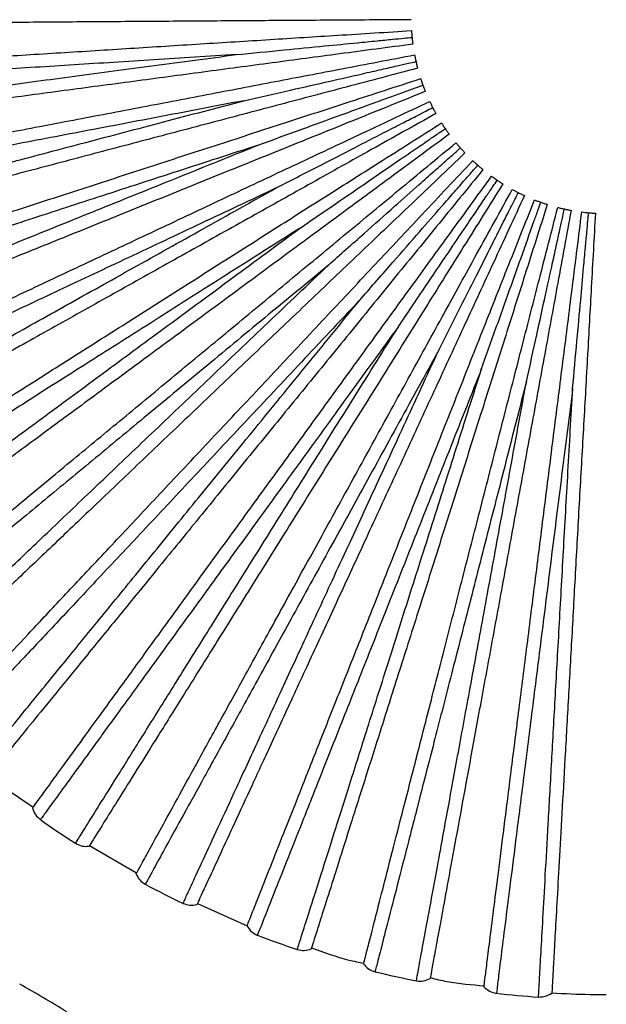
# Paper-space layout '_Frontal' of a CAD drawing. Header units: millimetres. Extents: x -208 to 209, y -225 to 657.
# Tile 9 of 15: x 48 to 108, y -39 to 62. Entities that reach past the tile are written whole.
import ezdxf

# ---------------------------------------------------------------- set-up
doc = ezdxf.new("R2010")
doc.units = ezdxf.units.MM

psp = doc.layouts.new('_Frontal')

# ---------------------------------------------------------------- linework, layer by layer
at = {"color": 7, "linetype": 'Continuous', "lineweight": 25}
for p, q in [((55.34, -22.83), (60.16, -25.64)), ((66.4, -28.75), (71.49, -31.05))]:
    psp.add_line(p, q, dxfattribs=at)
for centre, radius, start, end in [((108.29, 61.91), 100.5, 234.7637, 237.2359), ((108.29, 61.91), 100.5, 241.9633, 244.4361), ((108.29, 61.91), 100.5, 249.1631, 251.6363), ((108.29, 61.91), 100.5, 256.363, 258.8365), ((0.01, -124.67), 100, 58.0007, 61.1993), ((108.29, 61.91), 100.5, 263.5631, 266.0367)]:
    psp.add_arc(centre, radius, start, end, dxfattribs=at)
for points, knots in [([(3.1, 33.86), (3.2, 36.66), (3.41, 42.36), (4.3, 50.92), (5.57, 60.95), (7.12, 72.33), (8.81, 84.96), (10.52, 98.49), (12.18, 112.91), (13.66, 128.13), (14.65, 142.17), (15.08, 154.92), (14.9, 165.12), (13.97, 174.02), (12.43, 181.56), (9.97, 189.14), (6.59, 196.6), (2.42, 203.87), (-2.16, 210.74), (-6.98, 217.32), (-11.97, 223.7), (-19.4, 232.81), (-29.47, 244.48), (-40.03, 256.95), (-48.43, 267.65), (-54.83, 276.43), (-60.79, 285.49), (-66.12, 294.84), (-70.6, 304.42), (-73.62, 313.15), (-75.38, 320.86), (-76.19, 327.45), (-76.26, 333.98), (-75.53, 340.37), (-74, 346.54), (-71.73, 352.43), (-68.79, 357.99), (-65.25, 363.2), (-60.31, 369.15), (-53.65, 375.53), (-45.32, 382.22), (-36.6, 388.58), (-27.58, 394.81), (-18.33, 401.11), (-8.35, 407.98), (2.28, 415.6), (13.39, 424.14), (24.17, 433.27), (34.4, 443.05), (43.86, 453.49), (52.38, 464.61), (58.81, 474.81), (63.54, 483.75), (66.97, 491.27), (70.04, 499.22), (72.79, 507.89), (75.15, 517.5), (76.98, 528.08), (78.13, 539.57), (78.49, 551.93), (77.97, 565.1), (76.5, 579.01), (74.03, 593.59), (70.56, 608.8), (66.07, 624.57), (60.6, 640.89), (56.28, 651.8), (54.07, 657.38)], [0, 0, 0, 0, 0.012261, 0.02499, 0.038044, 0.055491, 0.07329, 0.091439, 0.112495, 0.133952, 0.155323, 0.171262, 0.187208, 0.197899, 0.208617, 0.219297, 0.231129, 0.242779, 0.254261, 0.265595, 0.276854, 0.288114, 0.314674, 0.341238, 0.35635, 0.371476, 0.386603, 0.401639, 0.41636, 0.430731, 0.440115, 0.449336, 0.458403, 0.467331, 0.476144, 0.484882, 0.493614, 0.502359, 0.51112, 0.525893, 0.540773, 0.555721, 0.570969, 0.586551, 0.602449, 0.621592, 0.641167, 0.660947, 0.680573, 0.700232, 0.719719, 0.739021, 0.750514, 0.761932, 0.773492, 0.786112, 0.799887, 0.814812, 0.83088, 0.848083, 0.866417, 0.885876, 0.906458, 0.92816, 0.950984, 0.97493, 1, 1, 1, 1]), ([(54.11, 657.4), (56.02, 652.61), (59.83, 643.02), (64.88, 628.38), (69.34, 613.54), (73.06, 598.46), (75.95, 583.19), (77.69, 569.01), (78.44, 556.04), (78.4, 544.32), (77.58, 532.61), (75.91, 520.98), (73.33, 509.5), (69.83, 498.25), (65.39, 487.34), (60.05, 476.84), (53.87, 466.83), (46.95, 457.33), (39.38, 448.37), (30.37, 439), (19.83, 429.38), (7.75, 419.63), (-4.71, 410.46), (-17.38, 401.68), (-30.08, 393.07), (-40.5, 385.76), (-48.54, 379.62), (-54.31, 374.8), (-59.7, 369.66), (-64.55, 364.09), (-68.74, 358.06), (-71.83, 352.12), (-73.95, 346.44), (-75.29, 341.16), (-76.05, 335.77), (-76.25, 329.7), (-75.7, 323), (-74.25, 315.77), (-71.72, 307.49), (-67.83, 298.3), (-62.49, 288.38), (-56.42, 278.81), (-48.72, 268.01), (-39.28, 256.1), (-28.16, 243.04), (-18.47, 231.76), (-10.54, 222.01), (-4.3, 213.86), (1.58, 205.36), (6.42, 197.08), (10.05, 189.05), (12.52, 181.42), (14.23, 172.84), (15.02, 163.45), (15.07, 153.38), (14.72, 143.39), (14.08, 133.46), (13.26, 123.57), (12.28, 113.7), (11.17, 103.71), (9.95, 93.6), (8.63, 83.36), (7.27, 73.15), (5.89, 63.01), (4.67, 53.73), (3.76, 45.4), (3.29, 39.16), (3.2, 35.26), (3.17, 33.95)], [0, 0, 0, 0, 0.021536, 0.043091, 0.064669, 0.086273, 0.107909, 0.129582, 0.145865, 0.162171, 0.178501, 0.194852, 0.211223, 0.227606, 0.243993, 0.260377, 0.276746, 0.293095, 0.309417, 0.325708, 0.347375, 0.368982, 0.390523, 0.411989, 0.433366, 0.454608, 0.465153, 0.475622, 0.48598, 0.496246, 0.506441, 0.516572, 0.524143, 0.531703, 0.539271, 0.546861, 0.557031, 0.567272, 0.577584, 0.593163, 0.608855, 0.62463, 0.640473, 0.664226, 0.688096, 0.712117, 0.726333, 0.740608, 0.754983, 0.7695, 0.780611, 0.791775, 0.802914, 0.817089, 0.831082, 0.844979, 0.858826, 0.872651, 0.886455, 0.900248, 0.914654, 0.929051, 0.943435, 0.957791, 0.97209, 0.983259, 0.994374, 1, 1, 1, 1]), ([(48.6, 655.15), (50.25, 651.01), (53.43, 643.05), (57.57, 631.38), (61.06, 620.52), (63.92, 610.48), (66.22, 601.29), (68.02, 592.97), (69.46, 585.22), (70.56, 577.98), (71.41, 570.91), (72.01, 564.02), (72.38, 557.05), (72.48, 550), (72.27, 541.67), (71.52, 532.1), (69.91, 521.36), (67.49, 510.76), (64.25, 500.39), (60.17, 490.31), (55.3, 480.6), (49.68, 471.3), (42.67, 461.47), (34.11, 451.32), (23.91, 441.04), (13.06, 431.48), (1.71, 422.53), (-9.98, 414.04), (-20.88, 406.52), (-30.83, 399.74), (-39.77, 393.56), (-48.61, 387.15), (-56.23, 381.05), (-62.57, 375.22), (-67.63, 369.74), (-72.15, 363.76), (-75.99, 357.27), (-79.01, 350.33), (-81.07, 343.03), (-82.11, 335.52), (-82.17, 327.97), (-81.33, 320.5), (-79.71, 313.15), (-77.42, 305.94), (-74.3, 298.24), (-70.26, 290.1), (-65.28, 281.57), (-59.85, 273.32), (-54.22, 265.54), (-48.69, 258.38), (-43.41, 251.88), (-38.36, 245.84), (-33.22, 239.81), (-27.73, 233.42), (-21.8, 226.4), (-15.69, 218.91), (-9.63, 211.05), (-3.94, 202.92), (0.71, 195.12), (4.17, 187.68), (6.54, 180.7), (8.2, 172.83), (9.02, 164.11), (9.13, 154.64), (8.84, 145.19), (8.28, 135.77), (7.52, 126.35), (6.62, 116.9), (5.58, 107.29), (4.42, 97.5), (3.16, 87.49), (1.83, 77.38), (0.43, 67.12), (-0.85, 57.51), (-1.92, 48.64), (-2.62, 40.49), (-2.9, 31.99), (-2.95, 23.06), (-2.95, 17.03), (-2.95, 14)], [0, 0, 0, 0, 0.018132, 0.034945, 0.050443, 0.064625, 0.077494, 0.089052, 0.099303, 0.109613, 0.118917, 0.128308, 0.137794, 0.147374, 0.157048, 0.171732, 0.186494, 0.201248, 0.215998, 0.230752, 0.245505, 0.260249, 0.274992, 0.294653, 0.31431, 0.333949, 0.353575, 0.373194, 0.392815, 0.407545, 0.422297, 0.43711, 0.452027, 0.462067, 0.472189, 0.482361, 0.492583, 0.502848, 0.513132, 0.523406, 0.533645, 0.543829, 0.553993, 0.564252, 0.574619, 0.587841, 0.601253, 0.614865, 0.62808, 0.64037, 0.651747, 0.662215, 0.672459, 0.684059, 0.696543, 0.709896, 0.723472, 0.73698, 0.750365, 0.760411, 0.770395, 0.780339, 0.79316, 0.806039, 0.818903, 0.831697, 0.844529, 0.857421, 0.870367, 0.883958, 0.897626, 0.911515, 0.925646, 0.940022, 0.951543, 0.963357, 0.975444, 0.987658, 1, 1, 1, 1]), ([(88.29, 61.77), (85.76, 61.75), (80.92, 61.72), (73.66, 61.67), (66.53, 61.62), (59.32, 61.57), (52.16, 61.52), (45.18, 61.47), (38.51, 61.42), (32.29, 61.38), (26.64, 61.34), (21.66, 61.3), (17.43, 61.27), (14, 61.25), (11.38, 61.23), (9.57, 61.22), (8.49, 61.21), (8.35, 61.21), (8.29, 61.21)], [0, 0, 0, 0, 0.062456, 0.119828, 0.179243, 0.240502, 0.303357, 0.367511, 0.432626, 0.498331, 0.564234, 0.629934, 0.695041, 0.759182, 0.822021, 0.88326, 0.942652, 1, 1, 1, 1]), ([(8.49, 55.63), (8.55, 55.63), (8.68, 55.64), (9.77, 55.71), (11.57, 55.82), (14.18, 55.99), (17.61, 56.2), (21.83, 56.47), (26.8, 56.78), (32.44, 57.14), (38.65, 57.53), (45.3, 57.95), (52.27, 58.38), (59.42, 58.83), (66.61, 59.29), (73.73, 59.73), (80.97, 60.19), (85.81, 60.49), (88.33, 60.65)], [0, 0, 0, 0, 0.057348, 0.11674, 0.177979, 0.240818, 0.304959, 0.370066, 0.435766, 0.501669, 0.567374, 0.632489, 0.696643, 0.759498, 0.820757, 0.880172, 0.937544, 1, 1, 1, 1]), ([(88.33, 60.65), (88.33, 60.55), (88.35, 60.34), (88.37, 60.08), (88.38, 59.96)], [0, 0, 0, 0, 0.4994343, 1, 1, 1, 1]), ([(70.38, 58.19), (72.01, 58.35), (75.01, 58.65), (79.16, 59.05), (82.33, 59.36), (84.66, 59.59), (86.27, 59.75), (87.46, 59.87), (88.12, 59.93), (88.38, 59.96)], [0, 0, 0, 0, 0.272344, 0.503116, 0.689512, 0.801165, 0.890131, 0.956409, 1, 1, 1, 1]), ([(88.38, 59.96), (88.4, 59.83), (88.42, 59.58), (88.45, 59.37), (88.46, 59.26)], [0, 0, 0, 0, 0.49956, 1, 1, 1, 1]), ([(88.46, 59.26), (85.96, 58.93), (81.16, 58.29), (73.97, 57.33), (66.9, 56.39), (59.75, 55.43), (52.65, 54.49), (45.73, 53.56), (39.12, 52.68), (32.96, 51.86), (27.36, 51.11), (22.42, 50.45), (18.23, 49.89), (14.83, 49.44), (12.23, 49.09), (10.44, 48.85), (9.36, 48.71), (9.23, 48.69), (9.17, 48.68)], [0, 0, 0, 0, 0.0624561, 0.1198284, 0.1792427, 0.2405016, 0.3033566, 0.3675111, 0.4326265, 0.4983314, 0.5642338, 0.6299342, 0.6950407, 0.7591822, 0.8220206, 0.8832598, 0.9426519, 1, 1, 1, 1]), ([(70.38, 58.19), (67.55, 58.01), (61.89, 57.65), (53.69, 57.14), (45.86, 56.64), (38.52, 56.18), (31.78, 55.75), (25.73, 55.37), (20.46, 55.04), (16.04, 54.76), (12.54, 54.54), (9.96, 54.38), (8.51, 54.29), (7.91, 54.25), (8.08, 54.26), (8.08, 54.26)], [0, 0, 0, 0, 0.083093, 0.166108, 0.249783, 0.332788, 0.415895, 0.499542, 0.582487, 0.665718, 0.749281, 0.832195, 0.915582, 0.999532, 1, 1, 1, 1]), ([(8.51, 49.95), (8.6, 49.96), (8.8, 49.99), (10.39, 50.2), (12.9, 50.53), (16.39, 51), (20.77, 51.58), (26, 52.28), (32.01, 53.08), (38.7, 53.97), (45.98, 54.94), (53.76, 55.98), (61.91, 57.06), (67.56, 57.82), (70.38, 58.19)], [0, 0, 0, 0, 0.083445, 0.167006, 0.250708, 0.333669, 0.41686, 0.500454, 0.583374, 0.666709, 0.750181, 0.833089, 0.916578, 1, 1, 1, 1]), ([(10.06, 43.17), (10.12, 43.18), (10.25, 43.21), (11.32, 43.41), (13.09, 43.75), (15.67, 44.24), (19.04, 44.88), (23.19, 45.68), (28.09, 46.61), (33.64, 47.67), (39.75, 48.83), (46.3, 50.08), (53.15, 51.39), (60.19, 52.73), (67.27, 54.08), (74.28, 55.42), (81.4, 56.78), (86.16, 57.69), (88.64, 58.16)], [0, 0, 0, 0, 0.057348, 0.11674, 0.177979, 0.240818, 0.304959, 0.370066, 0.435766, 0.501669, 0.567374, 0.632489, 0.696643, 0.759498, 0.820757, 0.880172, 0.937544, 1, 1, 1, 1]), ([(88.64, 58.16), (88.66, 58.06), (88.7, 57.85), (88.76, 57.6), (88.79, 57.48)], [0, 0, 0, 0, 0.499434, 1, 1, 1, 1]), ([(88.95, 56.8), (86.51, 56.15), (81.82, 54.92), (74.81, 53.06), (67.91, 51.24), (60.95, 49.4), (54.02, 47.57), (47.27, 45.79), (40.82, 44.08), (34.81, 42.5), (29.35, 41.05), (24.53, 39.78), (20.44, 38.7), (17.13, 37.82), (14.59, 37.15), (12.85, 36.69), (11.8, 36.41), (11.67, 36.38), (11.61, 36.36)], [0, 0, 0, 0, 0.0624561, 0.1198284, 0.1792427, 0.2405016, 0.3033566, 0.3675111, 0.4326265, 0.4983314, 0.5642338, 0.6299342, 0.6950407, 0.7591822, 0.8220206, 0.8832598, 0.9426519, 1, 1, 1, 1]), ([(71.15, 53.47), (72.74, 53.83), (75.68, 54.5), (79.74, 55.42), (82.86, 56.13), (85.14, 56.65), (86.71, 57.01), (87.88, 57.27), (88.53, 57.42), (88.79, 57.48)], [0, 0, 0, 0, 0.272344, 0.503117, 0.689512, 0.801165, 0.890131, 0.95641, 1, 1, 1, 1]), ([(88.79, 57.48), (88.81, 57.35), (88.87, 57.11), (88.92, 56.9), (88.95, 56.8)], [0, 0, 0, 0, 0.49956, 1, 1, 1, 1]), ([(13.18, 31.01), (13.24, 31.03), (13.37, 31.07), (14.4, 31.4), (16.12, 31.96), (18.61, 32.77), (21.88, 33.83), (25.9, 35.14), (30.64, 36.68), (36.01, 38.42), (41.92, 40.35), (48.27, 42.41), (54.91, 44.56), (61.72, 46.78), (68.57, 49), (75.36, 51.21), (82.26, 53.45), (86.86, 54.95), (89.27, 55.73)], [0, 0, 0, 0, 0.0573481, 0.1167402, 0.1779794, 0.2408178, 0.3049593, 0.3700658, 0.4357662, 0.5016686, 0.5673735, 0.6324889, 0.6966434, 0.7594984, 0.8207573, 0.8801716, 0.9375439, 1, 1, 1, 1]), ([(89.27, 55.73), (89.3, 55.63), (89.37, 55.43), (89.45, 55.19), (89.49, 55.07)], [0, 0, 0, 0, 0.499434, 1, 1, 1, 1]), ([(72.5, 48.88), (74.03, 49.44), (76.87, 50.47), (80.78, 51.9), (83.78, 52.99), (85.98, 53.79), (87.49, 54.34), (88.62, 54.75), (89.25, 54.98), (89.49, 55.07)], [0, 0, 0, 0, 0.272344, 0.503117, 0.689512, 0.801165, 0.890131, 0.95641, 1, 1, 1, 1]), ([(89.49, 55.07), (89.54, 54.95), (89.63, 54.71), (89.7, 54.52), (89.74, 54.42)], [0, 0, 0, 0, 0.49956, 1, 1, 1, 1]), ([(71.15, 53.47), (68.36, 52.94), (62.79, 51.87), (54.71, 50.33), (47.01, 48.86), (39.79, 47.48), (33.15, 46.21), (27.2, 45.08), (22.01, 44.09), (17.66, 43.26), (14.21, 42.6), (11.68, 42.12), (10.25, 41.84), (9.66, 41.73), (9.83, 41.76), (9.83, 41.76)], [0, 0, 0, 0, 0.083093, 0.166108, 0.249783, 0.332788, 0.415895, 0.499542, 0.582487, 0.665718, 0.749281, 0.832195, 0.915582, 0.999532, 1, 1, 1, 1]), ([(10.79, 37.53), (10.89, 37.56), (11.08, 37.61), (12.63, 38.02), (15.08, 38.67), (18.48, 39.57), (22.76, 40.7), (27.86, 42.04), (33.72, 43.59), (40.24, 45.31), (47.35, 47.19), (54.93, 49.19), (62.88, 51.29), (68.39, 52.74), (71.15, 53.47)], [0, 0, 0, 0, 0.083445, 0.167006, 0.250708, 0.333669, 0.41686, 0.500454, 0.583374, 0.666709, 0.750181, 0.833089, 0.916578, 1, 1, 1, 1]), ([(89.74, 54.42), (87.4, 53.47), (82.91, 51.66), (76.19, 48.94), (69.57, 46.27), (62.89, 43.57), (56.25, 40.88), (49.77, 38.27), (43.59, 35.77), (37.82, 33.44), (32.58, 31.32), (27.97, 29.46), (24.05, 27.87), (20.86, 26.59), (18.43, 25.6), (16.76, 24.93), (15.75, 24.52), (15.63, 24.47), (15.57, 24.45)], [0, 0, 0, 0, 0.062456, 0.119828, 0.179243, 0.240502, 0.303357, 0.367511, 0.432626, 0.498331, 0.564234, 0.629934, 0.695041, 0.759182, 0.822021, 0.88326, 0.942652, 1, 1, 1, 1]), ([(17.81, 19.33), (17.86, 19.36), (17.98, 19.41), (18.97, 19.88), (20.6, 20.65), (22.97, 21.76), (26.08, 23.22), (29.91, 25.02), (34.41, 27.14), (39.52, 29.55), (45.15, 32.2), (51.18, 35.04), (57.5, 38.01), (63.98, 41.06), (70.5, 44.13), (76.96, 47.17), (83.52, 50.25), (87.91, 52.32), (90.19, 53.39)], [0, 0, 0, 0, 0.057348, 0.11674, 0.177979, 0.240818, 0.304959, 0.370066, 0.435766, 0.501669, 0.567374, 0.632489, 0.696643, 0.759498, 0.820757, 0.880172, 0.937544, 1, 1, 1, 1]), ([(74.41, 44.5), (75.87, 45.25), (78.55, 46.62), (82.25, 48.53), (85.09, 49.99), (87.17, 51.06), (88.61, 51.79), (89.68, 52.34), (90.27, 52.65), (90.5, 52.77)], [0, 0, 0, 0, 0.272344, 0.503116, 0.689511, 0.801165, 0.890131, 0.956409, 1, 1, 1, 1]), ([(90.19, 53.39), (90.24, 53.3), (90.33, 53.11), (90.44, 52.88), (90.5, 52.77)], [0, 0, 0, 0, 0.4994343, 1, 1, 1, 1]), ([(90.5, 52.77), (90.56, 52.65), (90.68, 52.43), (90.78, 52.24), (90.83, 52.15)], [0, 0, 0, 0, 0.49956, 1, 1, 1, 1]), ([(90.83, 52.15), (88.62, 50.92), (84.39, 48.56), (78.06, 45.02), (71.84, 41.54), (65.54, 38.02), (59.29, 34.53), (53.2, 31.12), (47.38, 27.87), (41.95, 24.83), (37.02, 22.08), (32.67, 19.65), (28.98, 17.58), (25.98, 15.91), (23.69, 14.63), (22.12, 13.75), (21.17, 13.22), (21.05, 13.15), (21, 13.12)], [0, 0, 0, 0, 0.0624561, 0.1198284, 0.1792427, 0.2405016, 0.3033566, 0.3675111, 0.4326265, 0.4983314, 0.5642338, 0.6299342, 0.6950407, 0.7591822, 0.8220206, 0.8832598, 0.9426519, 1, 1, 1, 1]), ([(23.86, 8.33), (23.91, 8.36), (24.02, 8.43), (24.94, 9.01), (26.46, 9.98), (28.68, 11.39), (31.57, 13.22), (35.15, 15.49), (39.35, 18.16), (44.12, 21.19), (49.37, 24.52), (55, 28.09), (60.9, 31.83), (66.94, 35.67), (73.03, 39.53), (79.05, 43.36), (85.18, 47.24), (89.27, 49.84), (91.4, 51.19)], [0, 0, 0, 0, 0.057348, 0.11674, 0.177979, 0.240818, 0.304959, 0.370066, 0.435766, 0.501669, 0.567374, 0.632489, 0.696643, 0.759498, 0.820757, 0.880172, 0.937544, 1, 1, 1, 1]), ([(76.86, 40.39), (78.21, 41.31), (80.7, 43.02), (84.14, 45.37), (86.77, 47.18), (88.7, 48.5), (90.03, 49.41), (91.02, 50.09), (91.57, 50.46), (91.79, 50.61)], [0, 0, 0, 0, 0.272344, 0.503117, 0.689512, 0.801165, 0.890131, 0.95641, 1, 1, 1, 1]), ([(91.4, 51.19), (91.46, 51.1), (91.57, 50.92), (91.71, 50.71), (91.79, 50.61)], [0, 0, 0, 0, 0.4994343, 1, 1, 1, 1]), ([(91.79, 50.61), (91.86, 50.51), (92, 50.3), (92.13, 50.13), (92.19, 50.04)], [0, 0, 0, 0, 0.49956, 1, 1, 1, 1]), ([(92.19, 50.04), (90.16, 48.54), (86.26, 45.67), (80.42, 41.36), (74.68, 37.13), (68.87, 32.85), (63.11, 28.6), (57.49, 24.46), (52.12, 20.5), (47.12, 16.81), (42.57, 13.46), (38.56, 10.5), (35.16, 7.99), (32.39, 5.95), (30.28, 4.4), (28.83, 3.33), (27.96, 2.68), (27.85, 2.61), (27.8, 2.57)], [0, 0, 0, 0, 0.0624561, 0.1198284, 0.1792427, 0.2405016, 0.3033566, 0.3675111, 0.4326265, 0.4983314, 0.5642338, 0.6299342, 0.6950407, 0.7591822, 0.8220206, 0.8832598, 0.9426519, 1, 1, 1, 1]), ([(72.5, 48.88), (69.8, 48), (64.41, 46.25), (56.59, 43.71), (49.13, 41.28), (42.14, 39.01), (35.71, 36.92), (29.95, 35.05), (24.93, 33.42), (20.71, 32.05), (17.38, 30.96), (14.92, 30.16), (13.54, 29.72), (12.97, 29.53), (13.13, 29.58), (13.13, 29.58)], [0, 0, 0, 0, 0.083093, 0.166108, 0.249783, 0.332788, 0.415895, 0.499542, 0.582487, 0.665718, 0.749281, 0.832195, 0.915582, 0.999532, 1, 1, 1, 1]), ([(14.62, 25.51), (14.71, 25.54), (14.89, 25.62), (16.38, 26.22), (18.73, 27.17), (21.99, 28.49), (26.09, 30.14), (30.98, 32.12), (36.6, 34.39), (42.86, 36.92), (49.67, 39.67), (56.95, 42.61), (64.57, 45.68), (69.86, 47.82), (72.5, 48.88)], [0, 0, 0, 0, 0.083445, 0.167006, 0.250708, 0.333669, 0.41686, 0.500454, 0.583374, 0.666709, 0.750181, 0.833089, 0.916578, 1, 1, 1, 1]), ([(31.24, -1.83), (31.29, -1.79), (31.39, -1.71), (32.22, -1.02), (33.62, 0.13), (35.64, 1.81), (38.28, 3.99), (41.54, 6.69), (45.38, 9.86), (49.73, 13.47), (54.52, 17.43), (59.66, 21.68), (65.04, 26.13), (70.56, 30.7), (76.11, 35.29), (81.61, 39.84), (87.2, 44.46), (90.93, 47.55), (92.88, 49.16)], [0, 0, 0, 0, 0.057348, 0.11674, 0.177979, 0.240818, 0.304959, 0.370066, 0.435766, 0.501669, 0.567374, 0.632489, 0.696643, 0.759498, 0.820757, 0.880172, 0.937544, 1, 1, 1, 1]), ([(79.81, 36.62), (81.03, 37.71), (83.28, 39.71), (86.4, 42.47), (88.79, 44.6), (90.53, 46.15), (91.74, 47.22), (92.64, 48.01), (93.14, 48.46), (93.33, 48.63)], [0, 0, 0, 0, 0.272344, 0.503117, 0.689512, 0.801165, 0.890131, 0.95641, 1, 1, 1, 1]), ([(92.88, 49.16), (92.95, 49.08), (93.08, 48.92), (93.25, 48.73), (93.33, 48.63)], [0, 0, 0, 0, 0.499434, 1, 1, 1, 1]), ([(93.33, 48.63), (93.42, 48.54), (93.59, 48.35), (93.73, 48.19), (93.8, 48.12)], [0, 0, 0, 0, 0.49956, 1, 1, 1, 1]), ([(93.8, 48.12), (91.98, 46.37), (88.47, 43.03), (83.21, 38.03), (78.05, 33.11), (72.83, 28.14), (67.64, 23.2), (62.58, 18.39), (57.76, 13.79), (53.25, 9.5), (49.16, 5.6), (45.55, 2.17), (42.49, -0.75), (40.01, -3.12), (38.11, -4.92), (36.8, -6.17), (36.01, -6.92), (35.92, -7.01), (35.87, -7.05)], [0, 0, 0, 0, 0.062456, 0.119828, 0.179243, 0.240502, 0.303357, 0.367511, 0.432626, 0.498331, 0.564234, 0.629934, 0.695041, 0.759182, 0.822021, 0.88326, 0.942652, 1, 1, 1, 1]), ([(39.83, -10.99), (39.88, -10.94), (39.97, -10.85), (40.71, -10.05), (41.95, -8.74), (43.74, -6.83), (46.09, -4.32), (48.99, -1.24), (52.4, 2.39), (56.26, 6.51), (60.52, 11.04), (65.09, 15.9), (69.87, 20.99), (74.77, 26.21), (79.7, 31.47), (84.59, 36.67), (89.55, 41.96), (92.87, 45.49), (94.6, 47.33)], [0, 0, 0, 0, 0.057348, 0.11674, 0.177979, 0.240818, 0.304959, 0.370066, 0.435766, 0.501669, 0.567374, 0.632489, 0.696643, 0.759498, 0.820757, 0.880172, 0.937544, 1, 1, 1, 1]), ([(95.65, 46.41), (94.05, 44.45), (90.99, 40.7), (86.4, 35.08), (81.9, 29.55), (77.34, 23.96), (72.81, 18.41), (68.4, 13), (64.19, 7.83), (60.25, 3.01), (56.68, -1.36), (53.54, -5.22), (50.86, -8.5), (48.69, -11.16), (47.04, -13.19), (45.9, -14.59), (45.21, -15.43), (45.13, -15.54), (45.09, -15.59)], [0, 0, 0, 0, 0.062456, 0.119828, 0.179243, 0.240502, 0.303357, 0.367511, 0.432626, 0.498331, 0.564234, 0.629934, 0.695041, 0.759182, 0.822021, 0.88326, 0.942652, 1, 1, 1, 1]), ([(83.2, 33.25), (84.28, 34.48), (86.26, 36.75), (89.01, 39.88), (91.11, 42.29), (92.65, 44.05), (93.71, 45.26), (94.5, 46.16), (94.94, 46.66), (95.11, 46.86)], [0, 0, 0, 0, 0.2723437, 0.5031161, 0.6895112, 0.8011647, 0.8901308, 0.9564093, 1, 1, 1, 1]), ([(94.6, 47.33), (94.67, 47.26), (94.83, 47.11), (95.02, 46.94), (95.11, 46.86)], [0, 0, 0, 0, 0.499434, 1, 1, 1, 1]), ([(95.11, 46.86), (95.21, 46.78), (95.4, 46.61), (95.57, 46.48), (95.65, 46.41)], [0, 0, 0, 0, 0.49956, 1, 1, 1, 1]), ([(49.51, -18.99), (49.55, -18.94), (49.62, -18.83), (50.26, -17.96), (51.32, -16.5), (52.87, -14.37), (54.88, -11.6), (57.37, -8.17), (60.3, -4.15), (63.62, 0.43), (67.27, 5.46), (71.19, 10.85), (75.3, 16.5), (79.51, 22.29), (83.74, 28.13), (87.94, 33.9), (92.2, 39.76), (95.05, 43.69), (96.53, 45.73)], [0, 0, 0, 0, 0.057348, 0.11674, 0.177979, 0.240818, 0.304959, 0.370066, 0.435766, 0.501669, 0.567374, 0.632489, 0.696643, 0.759498, 0.820757, 0.880172, 0.937544, 1, 1, 1, 1]), ([(96.53, 45.73), (96.62, 45.67), (96.79, 45.54), (97, 45.4), (97.1, 45.33)], [0, 0, 0, 0, 0.499434, 1, 1, 1, 1]), ([(74.41, 44.5), (71.85, 43.29), (66.71, 40.87), (59.28, 37.37), (52.18, 34.03), (45.53, 30.9), (39.42, 28.02), (33.93, 25.44), (29.16, 23.19), (25.14, 21.3), (21.97, 19.81), (19.64, 18.71), (18.32, 18.09), (17.78, 17.84), (17.93, 17.91), (17.93, 17.91)], [0, 0, 0, 0, 0.083093, 0.166108, 0.249783, 0.332788, 0.415895, 0.499542, 0.582487, 0.665718, 0.749281, 0.832195, 0.915582, 0.999532, 1, 1, 1, 1]), ([(19.92, 14.05), (20, 14.1), (20.17, 14.2), (21.58, 14.98), (23.79, 16.22), (26.86, 17.93), (30.72, 20.09), (35.33, 22.67), (40.62, 25.62), (46.51, 28.91), (52.92, 32.5), (59.77, 36.32), (66.95, 40.33), (71.93, 43.11), (74.41, 44.5)], [0, 0, 0, 0, 0.083445, 0.167006, 0.250708, 0.333669, 0.41686, 0.500454, 0.583374, 0.666709, 0.750181, 0.833089, 0.916578, 1, 1, 1, 1]), ([(97.69, 44.95), (96.35, 42.81), (93.78, 38.7), (89.94, 32.55), (86.16, 26.5), (82.34, 20.38), (78.54, 14.31), (74.84, 8.39), (71.31, 2.73), (68.02, -2.54), (65.02, -7.33), (62.38, -11.56), (60.14, -15.14), (58.32, -18.05), (56.93, -20.28), (55.98, -21.81), (55.4, -22.73), (55.33, -22.84), (55.3, -22.9)], [0, 0, 0, 0, 0.0624561, 0.1198284, 0.1792427, 0.2405016, 0.3033566, 0.3675111, 0.4326265, 0.4983314, 0.5642338, 0.6299342, 0.6950407, 0.7591822, 0.8220206, 0.8832598, 0.9426519, 1, 1, 1, 1]), ([(60.11, -25.72), (60.14, -25.67), (60.21, -25.55), (60.73, -24.6), (61.6, -23.02), (62.86, -20.72), (64.52, -17.71), (66.55, -14), (68.95, -9.64), (71.68, -4.69), (74.67, 0.76), (77.88, 6.6), (81.25, 12.72), (84.7, 19), (88.17, 25.32), (91.61, 31.57), (95.1, 37.92), (97.44, 42.17), (98.65, 44.38)], [0, 0, 0, 0, 0.057348, 0.11674, 0.177979, 0.240818, 0.304959, 0.370066, 0.435766, 0.501669, 0.567374, 0.632489, 0.696643, 0.759498, 0.820757, 0.880172, 0.937544, 1, 1, 1, 1]), ([(86.99, 30.33), (87.9, 31.69), (89.59, 34.19), (91.92, 37.64), (93.71, 40.29), (95.01, 42.23), (95.91, 43.56), (96.59, 44.56), (96.96, 45.11), (97.1, 45.33)], [0, 0, 0, 0, 0.272344, 0.503116, 0.689511, 0.801165, 0.890131, 0.956409, 1, 1, 1, 1]), ([(97.1, 45.33), (97.21, 45.26), (97.42, 45.12), (97.6, 45), (97.69, 44.95)], [0, 0, 0, 0, 0.49956, 1, 1, 1, 1]), ([(98.65, 44.38), (98.75, 44.33), (98.93, 44.23), (99.16, 44.11), (99.27, 44.06)], [0, 0, 0, 0, 0.4994343, 1, 1, 1, 1]), ([(99.9, 43.75), (98.84, 41.46), (96.81, 37.06), (93.76, 30.48), (90.77, 24), (87.75, 17.46), (84.74, 10.96), (81.82, 4.62), (79.02, -1.43), (76.41, -7.08), (74.04, -12.21), (71.95, -16.73), (70.18, -20.57), (68.74, -23.69), (67.64, -26.07), (66.88, -27.7), (66.42, -28.69), (66.37, -28.81), (66.34, -28.87)], [0, 0, 0, 0, 0.062456, 0.119828, 0.179243, 0.240502, 0.303357, 0.367511, 0.432626, 0.498331, 0.564234, 0.629934, 0.695041, 0.759182, 0.822021, 0.88326, 0.942652, 1, 1, 1, 1]), ([(91.12, 27.91), (91.85, 29.37), (93.21, 32.06), (95.09, 35.78), (96.53, 38.63), (97.58, 40.72), (98.31, 42.16), (98.85, 43.23), (99.15, 43.82), (99.27, 44.06)], [0, 0, 0, 0, 0.272344, 0.503117, 0.689512, 0.801165, 0.890131, 0.95641, 1, 1, 1, 1]), ([(99.27, 44.06), (99.38, 44), (99.61, 43.89), (99.8, 43.8), (99.9, 43.75)], [0, 0, 0, 0, 0.49956, 1, 1, 1, 1]), ([(71.48, -31.07), (71.5, -31.01), (71.55, -30.89), (71.95, -29.88), (72.61, -28.2), (73.58, -25.76), (74.84, -22.57), (76.4, -18.64), (78.23, -14.01), (80.31, -8.75), (82.6, -2.97), (85.06, 3.23), (87.63, 9.72), (90.26, 16.38), (92.92, 23.08), (95.54, 29.72), (98.21, 36.46), (100, 40.96), (100.93, 43.31)], [0, 0, 0, 0, 0.057348, 0.11674, 0.177979, 0.240818, 0.304959, 0.370066, 0.435766, 0.501669, 0.567374, 0.632489, 0.696643, 0.759498, 0.820757, 0.880172, 0.937544, 1, 1, 1, 1]), ([(102.24, 42.84), (101.48, 40.44), (100.01, 35.82), (97.82, 28.91), (95.66, 22.1), (93.48, 15.23), (91.32, 8.41), (89.21, 1.75), (87.19, -4.6), (85.31, -10.53), (83.6, -15.92), (82.09, -20.66), (80.82, -24.7), (79.78, -27.97), (78.98, -30.47), (78.44, -32.19), (78.11, -33.22), (78.07, -33.35), (78.05, -33.41)], [0, 0, 0, 0, 0.062456, 0.119828, 0.179243, 0.240502, 0.303357, 0.367511, 0.432626, 0.498331, 0.564234, 0.629934, 0.695041, 0.759182, 0.822021, 0.88326, 0.942652, 1, 1, 1, 1]), ([(83.42, -34.95), (83.44, -34.89), (83.47, -34.76), (83.74, -33.71), (84.19, -31.96), (84.84, -29.42), (85.69, -26.09), (86.74, -22), (87.98, -17.17), (89.39, -11.7), (90.93, -5.68), (92.59, 0.78), (94.33, 7.54), (96.11, 14.48), (97.9, 21.46), (99.68, 28.37), (101.48, 35.4), (102.69, 40.09), (103.31, 42.54)], [0, 0, 0, 0, 0.057348, 0.11674, 0.177979, 0.240818, 0.304959, 0.370066, 0.435766, 0.501669, 0.567374, 0.632489, 0.696643, 0.759498, 0.820757, 0.880172, 0.937544, 1, 1, 1, 1]), ([(95.51, 26.03), (96.06, 27.57), (97.07, 30.41), (98.47, 34.33), (99.54, 37.34), (100.32, 39.54), (100.86, 41.06), (101.27, 42.19), (101.49, 42.82), (101.58, 43.07)], [0, 0, 0, 0, 0.272344, 0.503117, 0.689512, 0.801165, 0.890131, 0.95641, 1, 1, 1, 1]), ([(100.11, 24.71), (100.46, 26.31), (101.11, 29.25), (102, 33.32), (102.69, 36.44), (103.19, 38.72), (103.54, 40.3), (103.79, 41.47), (103.94, 42.12), (103.99, 42.38)], [0, 0, 0, 0, 0.272344, 0.503116, 0.689512, 0.801165, 0.890131, 0.956409, 1, 1, 1, 1]), ([(100.93, 43.31), (101.02, 43.27), (101.22, 43.2), (101.46, 43.11), (101.58, 43.07)], [0, 0, 0, 0, 0.499434, 1, 1, 1, 1]), ([(101.58, 43.07), (101.7, 43.03), (101.94, 42.94), (102.14, 42.88), (102.24, 42.84)], [0, 0, 0, 0, 0.49956, 1, 1, 1, 1]), ([(103.31, 42.54), (103.42, 42.51), (103.62, 42.46), (103.87, 42.4), (103.99, 42.38)], [0, 0, 0, 0, 0.4994343, 1, 1, 1, 1]), ([(103.99, 42.38), (104.12, 42.35), (104.36, 42.3), (104.57, 42.26), (104.68, 42.24)], [0, 0, 0, 0, 0.49956, 1, 1, 1, 1]), ([(104.68, 42.24), (104.22, 39.75), (103.35, 34.99), (102.04, 27.85), (100.75, 20.84), (99.45, 13.75), (98.16, 6.7), (96.9, -0.17), (95.69, -6.72), (94.57, -12.84), (93.55, -18.4), (92.65, -23.3), (91.89, -27.46), (91.27, -30.83), (90.79, -33.41), (90.47, -35.19), (90.27, -36.26), (90.25, -36.38), (90.24, -36.45)], [0, 0, 0, 0, 0.0624561, 0.1198284, 0.1792427, 0.2405016, 0.3033566, 0.3675111, 0.4326265, 0.4983314, 0.5642338, 0.6299342, 0.6950407, 0.7591822, 0.8220206, 0.8832598, 0.9426519, 1, 1, 1, 1]), ([(95.75, -37.3), (95.76, -37.24), (95.78, -37.11), (95.92, -36.03), (96.14, -34.24), (96.47, -31.64), (96.9, -28.23), (97.43, -24.04), (98.05, -19.1), (98.76, -13.49), (99.54, -7.32), (100.38, -0.7), (101.25, 6.22), (102.15, 13.33), (103.05, 20.48), (103.95, 27.56), (104.86, 34.75), (105.46, 39.56), (105.78, 42.07)], [0, 0, 0, 0, 0.057348, 0.11674, 0.177979, 0.240818, 0.304959, 0.370066, 0.435766, 0.501669, 0.567374, 0.632489, 0.696643, 0.759498, 0.820757, 0.880172, 0.937544, 1, 1, 1, 1]), ([(107.17, 41.94), (107.03, 39.42), (106.76, 34.58), (106.36, 27.34), (105.96, 20.22), (105.55, 13.02), (105.15, 5.87), (104.77, -1.1), (104.39, -7.76), (104.05, -13.97), (103.73, -19.61), (103.45, -24.58), (103.22, -28.81), (103.02, -32.24), (102.88, -34.85), (102.78, -36.65), (102.72, -37.74), (102.71, -37.87), (102.71, -37.94)], [0, 0, 0, 0, 0.062456, 0.119828, 0.179243, 0.240502, 0.303357, 0.367511, 0.432626, 0.498331, 0.564234, 0.629934, 0.695041, 0.759182, 0.822021, 0.88326, 0.942652, 1, 1, 1, 1]), ([(104.84, 23.98), (104.98, 25.6), (105.26, 28.61), (105.64, 32.76), (105.92, 35.94), (106.14, 38.27), (106.28, 39.87), (106.39, 41.07), (106.45, 41.73), (106.48, 41.99)], [0, 0, 0, 0, 0.2723439, 0.5031165, 0.6895116, 0.8011651, 0.8901311, 0.9564095, 1, 1, 1, 1]), ([(105.78, 42.07), (105.89, 42.05), (106.1, 42.03), (106.35, 42), (106.48, 41.99)], [0, 0, 0, 0, 0.499434, 1, 1, 1, 1]), ([(106.48, 41.99), (106.6, 41.98), (106.85, 41.96), (107.07, 41.95), (107.17, 41.94)], [0, 0, 0, 0, 0.49956, 1, 1, 1, 1]), ([(76.86, 40.39), (74.47, 38.87), (69.68, 35.83), (62.74, 31.42), (56.11, 27.22), (49.91, 23.28), (44.21, 19.66), (39.09, 16.41), (34.63, 13.58), (30.89, 11.2), (27.93, 9.33), (25.75, 7.94), (24.52, 7.16), (24.01, 6.84), (24.16, 6.93), (24.16, 6.93)], [0, 0, 0, 0, 0.083093, 0.166108, 0.249783, 0.332788, 0.415895, 0.499542, 0.582487, 0.665718, 0.749281, 0.832195, 0.915582, 0.999532, 1, 1, 1, 1]), ([(26.61, 3.36), (26.69, 3.41), (26.85, 3.53), (28.14, 4.48), (30.18, 5.99), (33.01, 8.07), (36.57, 10.7), (40.82, 13.83), (45.7, 17.43), (51.13, 21.43), (57.04, 25.79), (63.36, 30.44), (69.98, 35.32), (74.57, 38.7), (76.86, 40.39)], [0, 0, 0, 0, 0.083445, 0.167006, 0.250708, 0.333669, 0.41686, 0.500454, 0.583374, 0.666709, 0.750181, 0.833089, 0.916578, 1, 1, 1, 1]), ([(79.81, 36.62), (77.62, 34.81), (73.25, 31.2), (66.92, 25.95), (60.87, 20.95), (55.21, 16.26), (50.01, 11.96), (45.34, 8.1), (41.27, 4.73), (37.85, 1.9), (35.15, -0.33), (33.17, -1.98), (32.05, -2.9), (31.58, -3.29), (31.71, -3.18), (31.71, -3.18)], [0, 0, 0, 0, 0.0830931, 0.1661075, 0.249783, 0.3327881, 0.4158953, 0.4995418, 0.5824873, 0.6657176, 0.7492813, 0.8321946, 0.9155823, 0.9995321, 1, 1, 1, 1]), ([(34.59, -6.42), (34.66, -6.35), (34.81, -6.22), (35.97, -5.11), (37.81, -3.36), (40.35, -0.94), (43.56, 2.11), (47.38, 5.75), (51.77, 9.93), (56.65, 14.58), (61.98, 19.65), (67.66, 25.06), (73.61, 30.73), (77.74, 34.66), (79.81, 36.62)], [0, 0, 0, 0, 0.083445, 0.167006, 0.250708, 0.333669, 0.41686, 0.500454, 0.583374, 0.666709, 0.750181, 0.833089, 0.916578, 1, 1, 1, 1]), ([(83.2, 33.25), (81.26, 31.18), (77.38, 27.05), (71.75, 21.05), (66.38, 15.33), (61.35, 9.97), (56.73, 5.05), (52.58, 0.63), (48.96, -3.22), (45.93, -6.45), (43.53, -9.01), (41.77, -10.89), (40.77, -11.95), (40.36, -12.39), (40.47, -12.26), (40.48, -12.26)], [0, 0, 0, 0, 0.083093, 0.166108, 0.249783, 0.332788, 0.415895, 0.499542, 0.582487, 0.665718, 0.749281, 0.832195, 0.915582, 0.999532, 1, 1, 1, 1]), ([(43.74, -15.12), (43.8, -15.04), (43.92, -14.89), (44.94, -13.64), (46.54, -11.68), (48.77, -8.95), (51.56, -5.53), (54.9, -1.44), (58.73, 3.26), (62.99, 8.49), (67.64, 14.18), (72.6, 20.26), (77.8, 26.63), (81.4, 31.04), (83.2, 33.25)], [0, 0, 0, 0, 0.083445, 0.167006, 0.250708, 0.333669, 0.41686, 0.500454, 0.583374, 0.666709, 0.750181, 0.833089, 0.916578, 1, 1, 1, 1]), ([(86.99, 30.33), (85.32, 28.04), (81.99, 23.45), (77.16, 16.79), (72.55, 10.45), (68.23, 4.5), (64.26, -0.97), (60.7, -5.87), (57.6, -10.14), (54.99, -13.73), (52.93, -16.56), (51.41, -18.65), (50.56, -19.83), (50.2, -20.32), (50.31, -20.18), (50.31, -20.18)], [0, 0, 0, 0, 0.083093, 0.166108, 0.249783, 0.332788, 0.415895, 0.499542, 0.582487, 0.665718, 0.749281, 0.832195, 0.915582, 0.999532, 1, 1, 1, 1]), ([(53.9, -22.6), (53.95, -22.52), (54.06, -22.35), (54.91, -20.99), (56.25, -18.84), (58.12, -15.86), (60.46, -12.11), (63.26, -7.63), (66.47, -2.49), (70.05, 3.23), (73.94, 9.46), (78.1, 16.12), (82.46, 23.09), (85.48, 27.92), (86.99, 30.33)], [0, 0, 0, 0, 0.0834447, 0.1670064, 0.2507083, 0.3336692, 0.4168604, 0.5004543, 0.5833742, 0.6667087, 0.7501813, 0.8330888, 0.9165781, 1, 1, 1, 1]), ([(91.12, 27.91), (89.75, 25.43), (87.02, 20.45), (83.06, 13.25), (79.28, 6.37), (75.74, -0.07), (72.49, -5.99), (69.57, -11.3), (67.03, -15.93), (64.89, -19.81), (63.2, -22.88), (61.96, -25.14), (61.26, -26.42), (60.97, -26.95), (61.05, -26.8), (61.05, -26.8)], [0, 0, 0, 0, 0.083093, 0.166108, 0.249783, 0.332788, 0.415895, 0.499542, 0.582487, 0.665718, 0.749281, 0.832195, 0.915582, 0.999532, 1, 1, 1, 1]), ([(64.92, -28.75), (64.96, -28.66), (65.05, -28.48), (65.72, -27.02), (66.78, -24.72), (68.26, -21.53), (70.11, -17.52), (72.33, -12.73), (74.87, -7.23), (77.7, -1.1), (80.78, 5.57), (84.08, 12.69), (87.53, 20.15), (89.92, 25.33), (91.12, 27.91)], [0, 0, 0, 0, 0.083445, 0.167006, 0.250708, 0.333669, 0.41686, 0.500454, 0.583374, 0.666709, 0.750181, 0.833089, 0.916578, 1, 1, 1, 1]), ([(95.51, 26.03), (94.47, 23.39), (92.38, 18.12), (89.36, 10.47), (86.47, 3.18), (83.77, -3.66), (81.28, -9.94), (79.05, -15.57), (77.11, -20.48), (75.47, -24.61), (74.18, -27.87), (73.23, -30.26), (72.7, -31.62), (72.48, -32.18), (72.54, -32.02), (72.54, -32.02)], [0, 0, 0, 0, 0.0830931, 0.1661075, 0.249783, 0.3327881, 0.4158953, 0.4995418, 0.5824873, 0.6657176, 0.7492813, 0.8321946, 0.9155823, 0.9995321, 1, 1, 1, 1]), ([(76.63, -33.47), (76.66, -33.38), (76.72, -33.19), (77.2, -31.66), (77.97, -29.24), (79.03, -25.89), (80.37, -21.67), (81.97, -16.64), (83.8, -10.87), (85.84, -4.44), (88.06, 2.57), (90.44, 10.05), (92.92, 17.88), (94.65, 23.31), (95.51, 26.03)], [0, 0, 0, 0, 0.083445, 0.167006, 0.250708, 0.333669, 0.41686, 0.500454, 0.583374, 0.666709, 0.750181, 0.833089, 0.916578, 1, 1, 1, 1]), ([(100.11, 24.71), (99.4, 21.96), (98, 16.47), (95.95, 8.5), (94, 0.9), (92.18, -6.22), (90.5, -12.76), (88.99, -18.63), (87.68, -23.74), (86.58, -28.04), (85.7, -31.43), (85.06, -33.93), (84.7, -35.34), (84.55, -35.92), (84.59, -35.76), (84.6, -35.76)], [0, 0, 0, 0, 0.083093, 0.166108, 0.249783, 0.332788, 0.415895, 0.499542, 0.582487, 0.665718, 0.749281, 0.832195, 0.915582, 0.999532, 1, 1, 1, 1]), ([(88.83, -36.69), (88.85, -36.59), (88.88, -36.4), (89.17, -34.82), (89.63, -32.32), (90.27, -28.86), (91.07, -24.51), (92.02, -19.32), (93.11, -13.36), (94.33, -6.73), (95.66, 0.5), (97.08, 8.22), (98.56, 16.3), (99.59, 21.91), (100.11, 24.71)], [0, 0, 0, 0, 0.083445, 0.167006, 0.250708, 0.333669, 0.41686, 0.500454, 0.583374, 0.666709, 0.750181, 0.833089, 0.916578, 1, 1, 1, 1]), ([(104.84, 23.98), (104.48, 21.16), (103.77, 15.54), (102.74, 7.38), (101.76, -0.41), (100.84, -7.7), (100, -14.4), (99.24, -20.41), (98.58, -25.65), (98.02, -30.05), (97.58, -33.53), (97.26, -36.09), (97.08, -37.53), (97, -38.13), (97.02, -37.96), (97.02, -37.95)], [0, 0, 0, 0, 0.0830931, 0.1661075, 0.249783, 0.3327881, 0.4158953, 0.4995418, 0.5824873, 0.6657176, 0.7492813, 0.8321946, 0.9155823, 0.9995321, 1, 1, 1, 1]), ([(101.34, -38.35), (101.35, -38.25), (101.36, -38.05), (101.45, -36.45), (101.59, -33.92), (101.79, -30.41), (102.03, -25.99), (102.33, -20.72), (102.67, -14.67), (103.04, -7.94), (103.46, -0.6), (103.89, 7.24), (104.36, 15.44), (104.68, 21.13), (104.84, 23.98)], [0, 0, 0, 0, 0.083445, 0.167006, 0.250708, 0.333669, 0.41686, 0.500454, 0.583374, 0.666709, 0.750181, 0.833089, 0.916578, 1, 1, 1, 1]), ([(174.49, -12.91), (174.48, -13.19), (174.3, -18.04), (172.95, -27.4), (170.36, -40.9), (166.6, -54.13), (161.85, -67.04), (156.09, -79.53), (149.37, -91.53), (141.72, -102.97), (133.21, -113.77), (123.88, -123.88), (113.75, -133.18), (105.02, -140.25), (99.46, -143.88), (97.74, -145)], [0, 0, 0, 0, 0.005164, 0.092064, 0.178963, 0.265863, 0.352763, 0.439663, 0.526562, 0.613462, 0.700362, 0.787261, 0.874161, 0.961061, 1, 1, 1, 1]), ([(45.11, -15.56), (45.28, -15.72), (46.67, -16.97), (48.22, -18), (49.58, -18.89)], [0, 0, 0, 0, 0.127658, 1, 1, 1, 1]), ([(78.09, -33.29), (79.36, -33.76), (81.1, -34.41), (82.93, -34.78), (83.43, -34.88)], [0, 0, 0, 0, 0.722804, 1, 1, 1, 1]), ([(90.25, -36.38), (90.82, -36.51), (92.63, -36.94), (94.49, -37.08), (95.77, -37.19)], [0, 0, 0, 0, 0.313543, 1, 1, 1, 1]), ([(102.71, -37.92), (104.02, -37.99), (105.88, -38.1), (107.74, -38.07), (108.29, -38.07)], [0, 0, 0, 0, 0.704827, 1, 1, 1, 1])]:
    psp.add_open_spline(points, degree=3, knots=knots, dxfattribs=at)
for points in [[(49.51, -18.99), (49.59, -19.23), (49.74, -19.7), (50.12, -20.02), (50.3, -20.18)], [(53.9, -22.6), (54.12, -22.72), (54.56, -22.94), (55.05, -22.91), (55.3, -22.9)], [(60.11, -25.72), (60.22, -25.94), (60.43, -26.39), (60.84, -26.66), (61.05, -26.8)], [(64.92, -28.75), (65.15, -28.84), (65.62, -29.01), (66.1, -28.92), (66.34, -28.87)], [(71.48, -31.07), (71.61, -31.28), (71.88, -31.69), (72.32, -31.91), (72.54, -32.02)], [(76.63, -33.47), (76.87, -33.53), (77.35, -33.64), (77.82, -33.49), (78.05, -33.41)], [(83.42, -34.95), (83.58, -35.14), (83.89, -35.52), (84.36, -35.68), (84.59, -35.76)], [(88.83, -36.69), (89.08, -36.71), (89.57, -36.76), (90.01, -36.55), (90.24, -36.45)], [(95.75, -37.3), (95.94, -37.47), (96.3, -37.81), (96.78, -37.91), (97.02, -37.96)], [(101.34, -38.35), (101.59, -38.34), (102.08, -38.33), (102.5, -38.07), (102.71, -37.94)]]:
    psp.add_open_spline(points, degree=3, dxfattribs=at)

doc.saveas('drawing.dxf')
